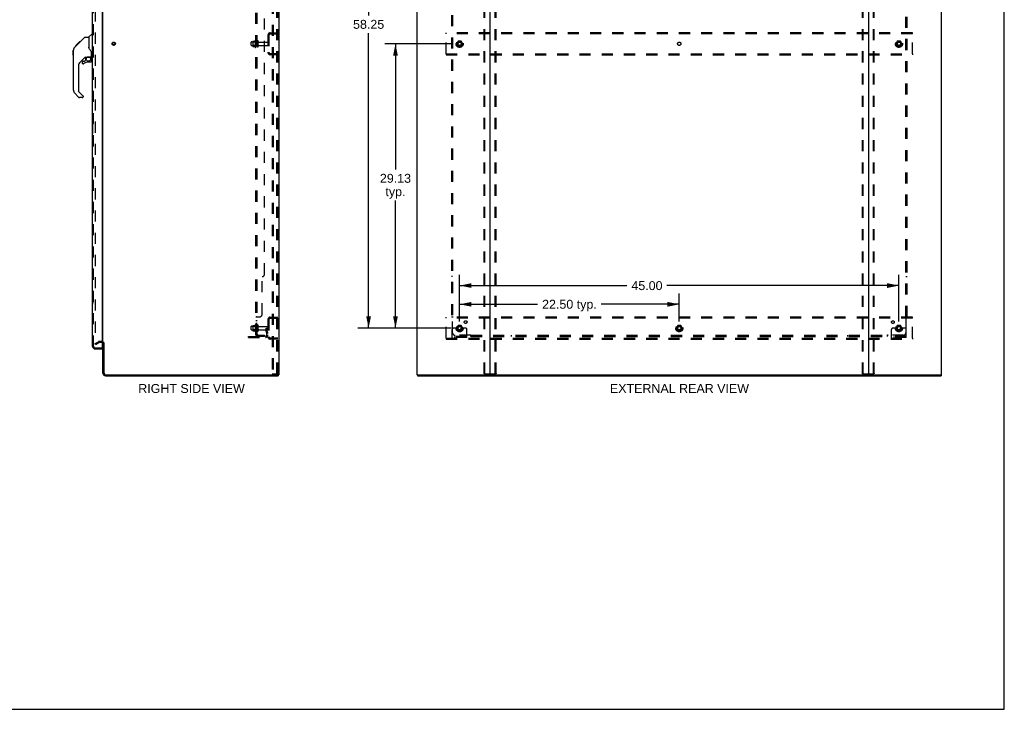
# Model space of a CAD drawing. Header units: inches. Extents: x 0 to 207, y 0 to 134.
# Tile 65 of 68: x 106 to 207, y 0 to 71. Entities that reach past the tile are written whole.
import ezdxf

# ---------------------------------------------------------------- set-up
doc = ezdxf.new("R2010")
doc.units = ezdxf.units.IN
doc.header["$LTSCALE"] = 11.383625
doc.header["$MEASUREMENT"] = 0
doc.linetypes.add('DOT', pattern=[0.2, 0.1, -0.1])
doc.linetypes.add('HIDDEN', pattern=[0.2, 0.1, -0.1])
doc.layers.get('0').update_dxf_attribs({"linetype": 'CONTINUOUS'})
for name, color, linetype in [('DEFAULT_2', 8, 'HIDDEN'), ('DIMENSIONS', 7, 'CONTINUOUS'), ('LEFTHAND_DOOR_ASSEMBLY', 7, 'CONTINUOUS'), ('RIGHTHAND_DOOR_ASSEMBLY', 7, 'CONTINUOUS'), ('SUBPANEL', 7, 'CONTINUOUS')]:
    doc.layers.add(name, color=color, linetype=linetype)
doc.styles.get("Standard").update_dxf_attribs({"font": 'arial.ttf'})
doc.dimstyles.new('DIMSTYLE_1', dxfattribs={"dimtxt": 0.913125, "dimasz": 1.2175, "dimexe": 0.09, "dimexo": 0.07, "dimgap": 0.0375, "dimtad": 0, "dimtih": 1, "dimtoh": 1, "dimzin": 4, "dimdsep": 46, "dimtxsty": 'Standard', "dimblk": '_FILLED', "dimblk1": '_FILLED', "dimblk2": '_FILLED', "dimcen": 0.09, "dimadec": 3, "dimazin": 1, "dimtfac": 1, "dimtdec": 3, "dimtofl": 0, "dimtmove": 0, "dimatfit": 3, "dimldrblk": '_FILLED', "dimfxl": 0, "dimtolj": 1, "dimtzin": 4, "dimarcsym": 0})

# ---------------------------------------------------------------- blocks, each defined once
blk = doc.blocks.new('_FILLED')
at = {"color": 0, "linetype": 'ByBlock'}
blk.add_solid([(0, 0), (-1, 0.2), (-1, -0.2)], dxfattribs=at)
blk = doc.blocks.new('*D2')
at = {"layer": 'DIMENSIONS', "color": 2, "linetype": 'Continuous'}
for p, q in [((113.7, 95.56), (117.27, 95.56)), ((130.32, 95.56), (126.75, 95.56))]:
    blk.add_line(p, q, dxfattribs=at)
at = {"layer": 'DIMENSIONS', "color": 2, "linetype": 'Continuous', "xscale": 1.2175, "yscale": 1.2175, "zscale": 1.2175, "rotation": 180}
blk.add_blockref('_FILLED', (113.7, 95.56), dxfattribs=at)
at = {"layer": 'DIMENSIONS', "color": 2, "linetype": 'Continuous', "xscale": 1.2175, "yscale": 1.2175, "zscale": 1.2175}
blk.add_blockref('_FILLED', (130.32, 95.56), dxfattribs=at)
at = {"layer": 'DIMENSIONS', "color": 2, "linetype": 'Continuous', "insert": (122.01, 96.01), "char_height": 0.9131, "width": 8.5678, "attachment_point": 2, "line_spacing_factor": 0.9}
blk.add_mtext('16.63 USABLE\\PDEPTH', dxfattribs=at)
blk = doc.blocks.new('*D3')
at = {"layer": 'DIMENSIONS', "color": 2, "linetype": 'Continuous'}
for p, q in [((151.18, 39.73), (151.18, 42.58)), ((173.68, 39.73), (173.68, 42.58)), ((151.18, 41.48), (159.17, 41.48)), ((173.68, 41.48), (165.69, 41.48))]:
    blk.add_line(p, q, dxfattribs=at)
at = {"layer": 'DIMENSIONS', "color": 2, "linetype": 'Continuous', "xscale": 1.2175, "yscale": 1.2175, "zscale": 1.2175, "rotation": 180}
blk.add_blockref('_FILLED', (151.18, 41.48), dxfattribs=at)
at = {"layer": 'DIMENSIONS', "color": 2, "linetype": 'Continuous', "xscale": 1.2175, "yscale": 1.2175, "zscale": 1.2175}
blk.add_blockref('_FILLED', (173.68, 41.48), dxfattribs=at)
at = {"layer": 'DIMENSIONS', "color": 2, "linetype": 'Continuous', "insert": (162.43, 41.94), "char_height": 0.913, "width": 5.5976, "attachment_point": 2, "line_spacing_factor": 0.9}
blk.add_mtext('22.50 typ.', dxfattribs=at)
blk = doc.blocks.new('*D4')
at = {"layer": 'DIMENSIONS', "color": 2, "linetype": 'Continuous'}
for p, q in [((150.33, 97.29), (140.76, 97.29)), ((141.86, 97.29), (141.86, 71.07)), ((141.86, 39.04), (141.86, 69.24)), ((150.33, 39.04), (140.76, 39.04))]:
    blk.add_line(p, q, dxfattribs=at)
at = {"layer": 'DIMENSIONS', "color": 2, "linetype": 'Continuous', "xscale": 1.2175, "yscale": 1.2175, "zscale": 1.2175}
for p, rotation in [((141.86, 97.29), 90), ((141.86, 39.04), 270)]:
    blk.add_blockref('_FILLED', p, dxfattribs=dict(at, rotation=rotation))
at = {"layer": 'DIMENSIONS', "color": 2, "linetype": 'Continuous', "insert": (141.86, 70.61), "char_height": 0.913, "width": 3.1908, "attachment_point": 2, "line_spacing_factor": 0.9}
blk.add_mtext('58.25', dxfattribs=at)
blk = doc.blocks.new('*D5')
at = {"layer": 'DIMENSIONS', "color": 2, "linetype": 'Continuous'}
for p, q in [((151.18, 39.73), (151.18, 44.49)), ((196.18, 39.73), (196.18, 44.49)), ((151.18, 43.4), (168.32, 43.4)), ((196.18, 43.4), (172.42, 43.4))]:
    blk.add_line(p, q, dxfattribs=at)
at = {"layer": 'DIMENSIONS', "color": 2, "linetype": 'Continuous', "xscale": 1.2175, "yscale": 1.2175, "zscale": 1.2175, "rotation": 180}
blk.add_blockref('_FILLED', (151.18, 43.4), dxfattribs=at)
at = {"layer": 'DIMENSIONS', "color": 2, "linetype": 'Continuous', "xscale": 1.2175, "yscale": 1.2175, "zscale": 1.2175}
blk.add_blockref('_FILLED', (196.18, 43.4), dxfattribs=at)
at = {"layer": 'DIMENSIONS', "color": 2, "linetype": 'Continuous', "insert": (170.37, 43.85), "char_height": 0.913, "width": 3.1908, "attachment_point": 2, "line_spacing_factor": 0.9}
blk.add_mtext('45.00', dxfattribs=at)
blk = doc.blocks.new('*D6')
at = {"layer": 'DIMENSIONS', "color": 2, "linetype": 'Continuous'}
for p, q in [((150.33, 68.16), (143.51, 68.16)), ((144.61, 68.16), (144.61, 55.29)), ((144.61, 39.04), (144.61, 52.1)), ((150.33, 39.04), (143.51, 39.04))]:
    blk.add_line(p, q, dxfattribs=at)
at = {"layer": 'DIMENSIONS', "color": 2, "linetype": 'Continuous', "xscale": 1.2175, "yscale": 1.2175, "zscale": 1.2175}
for p, rotation in [((144.61, 68.16), 90), ((144.61, 39.04), 270)]:
    blk.add_blockref('_FILLED', p, dxfattribs=dict(at, rotation=rotation))
at = {"layer": 'DIMENSIONS', "color": 2, "linetype": 'Continuous', "insert": (144.61, 54.84), "char_height": 0.913, "width": 3.1908, "attachment_point": 2, "line_spacing_factor": 0.9}
blk.add_mtext('29.13\\Ptyp.', dxfattribs=at)

msp = doc.modelspace()

# ---------------------------------------------------------------- linework, layer by layer
at = {"color": 7, "linetype": 'Continuous'}
for p, q in [((206.975, 0), (206.975, 133.925)), ((114.753, 37.56), (114.649, 37.56)), ((132.559, 34.268), (132.593, 34.268)), ((132.597, 34.268), (132.597, 34.164)), ((146.857, 34.268), (146.857, 34.164)), ((146.861, 34.268), (146.895, 34.268)), ((154.265, 34.268), (193.095, 34.268)), ((200.465, 34.268), (200.499, 34.268)), ((200.503, 34.268), (200.503, 34.164)), ((0, 0), (206.975, 0))]:
    msp.add_line(p, q, dxfattribs=at)
at = {"color": 3, "linetype": 'Continuous'}
for p, q in [((132.649, 102.06), (132.649, 34.268)), ((146.805, 102.06), (146.805, 34.268)), ((154.305, 34.308), (154.305, 102.02)), ((193.055, 102.02), (193.055, 34.308)), ((200.555, 34.268), (200.555, 102.06)), ((114.649, 37.612), (114.649, 98.716)), ((114.649, 34.411), (114.649, 37.56)), ((114.753, 37.572), (114.753, 34.411)), ((114.896, 34.268), (132.559, 34.268)), ((114.896, 34.164), (132.597, 34.164)), ((132.649, 34.268), (132.593, 34.268)), ((146.861, 34.268), (146.805, 34.268)), ((146.857, 34.164), (200.503, 34.164)), ((146.895, 34.268), (154.265, 34.268)), ((193.095, 34.268), (200.465, 34.268)), ((200.499, 34.268), (200.555, 34.268))]:
    msp.add_line(p, q, dxfattribs=at)
for centre, radius, start, end in [((114.507, 37.418), 0.142, 0, 63.53419), ((114.896, 34.411), 0.246, 180, 270), ((114.896, 34.411), 0.142, 180, 270), ((154.265, 34.308), 0.04, 270, 360), ((193.095, 34.308), 0.04, 180, 270)]:
    msp.add_arc(centre, radius, start, end, dxfattribs=at)
at = {"color": 7, "linetype": 'Continuous'}
for centre, radius, start, end in [((114.507, 37.418), 0.246, 35.31751, 52.11501), ((154.345, 34.308), 0.04, 180, 270), ((193.015, 34.308), 0.04, 270, 360)]:
    msp.add_arc(centre, radius, start, end, dxfattribs=at)
at = {"layer": 'DEFAULT_2', "color": 8, "linetype": 'HIDDEN'}
for p, q in [((131.97, 101.977), (131.97, 34.352)), ((132.074, 101.977), (132.074, 34.352)), ((132.472, 34.382), (132.472, 101.947)), ((132.545, 34.382), (132.545, 101.947)), ((153.701, 34.382), (153.701, 101.947)), ((153.774, 34.382), (153.774, 101.947)), ((154.835, 34.382), (154.835, 101.947)), ((154.909, 34.382), (154.909, 101.947)), ((192.451, 34.382), (192.451, 101.947)), ((192.524, 34.382), (192.524, 101.947)), ((193.585, 34.382), (193.585, 101.947)), ((193.659, 34.382), (193.659, 101.947)), ((113.837, 98.899), (113.837, 37.43)), ((131.545, 69.043), (131.545, 67.286)), ((131.649, 69.043), (131.649, 67.286)), ((131.792, 69.289), (132.545, 69.289)), ((131.792, 69.185), (132.545, 69.185)), ((131.873, 69.289), (131.873, 69.185)), ((149.805, 69.185), (149.805, 69.289)), ((197.555, 69.289), (149.805, 69.289)), ((149.805, 67.143), (149.805, 69.185)), ((197.555, 69.185), (149.805, 69.185)), ((197.555, 69.185), (197.555, 69.289)), ((197.555, 67.143), (197.555, 69.185)), ((129.82, 68.007), (129.82, 68.322)), ((129.85, 68.352), (130.445, 68.352)), ((129.85, 67.977), (130.445, 67.977)), ((129.984, 68.42), (129.984, 67.909)), ((130.004, 68.348), (129.984, 68.368)), ((130.004, 67.981), (129.984, 67.961)), ((129.995, 68.442), (130.222, 68.442)), ((129.995, 67.887), (130.222, 67.887)), ((130.3, 68.348), (130.004, 68.348)), ((130.004, 68.348), (130.004, 67.981)), ((130.3, 67.981), (130.004, 67.981)), ((130.25, 68.52), (130.25, 67.809)), ((130.3, 68.348), (130.32, 68.368)), ((130.3, 68.348), (130.3, 67.981)), ((130.3, 67.981), (130.32, 67.961)), ((130.32, 68.499), (130.32, 67.83)), ((130.445, 67.907), (130.445, 68.422)), ((130.555, 67.907), (130.555, 68.422)), ((130.618, 68.329), (131.515, 68.329)), ((130.618, 67.999), (131.515, 67.999)), ((151.017, 68.437), (150.862, 68.169)), ((150.862, 68.159), (151.017, 67.892)), ((151.334, 68.442), (151.025, 68.442)), ((151.334, 67.887), (151.025, 67.887)), ((151.497, 68.169), (151.343, 68.437)), ((151.343, 67.892), (151.497, 68.159)), ((196.017, 68.437), (195.862, 68.169)), ((195.862, 68.159), (196.017, 67.892)), ((196.334, 68.442), (196.025, 68.442)), ((196.334, 67.887), (196.025, 67.887)), ((196.497, 68.169), (196.343, 68.437)), ((196.343, 67.892), (196.497, 68.159)), ((132.545, 67.143), (131.792, 67.143)), ((132.545, 67.039), (131.792, 67.039)), ((131.873, 67.143), (131.873, 67.039)), ((149.805, 67.143), (149.805, 67.039)), ((149.805, 67.143), (197.555, 67.143)), ((149.805, 67.039), (197.555, 67.039)), ((197.555, 67.143), (197.555, 67.039)), ((130.25, 39.395), (130.25, 38.684)), ((130.32, 39.374), (130.32, 38.705)), ((131.545, 39.918), (131.545, 38.161)), ((131.649, 39.918), (131.649, 38.161)), ((131.792, 40.164), (132.545, 40.164)), ((131.792, 40.06), (132.545, 40.06)), ((131.873, 40.164), (131.873, 40.06)), ((197.555, 40.164), (149.805, 40.164)), ((149.805, 40.06), (149.805, 40.164)), ((197.555, 40.06), (149.805, 40.06)), ((149.805, 38.018), (149.805, 40.06)), ((197.555, 40.06), (197.555, 40.164)), ((197.555, 38.018), (197.555, 40.06)), ((129.82, 38.882), (129.82, 39.197)), ((129.85, 39.227), (130.445, 39.227)), ((129.85, 38.852), (130.445, 38.852)), ((129.984, 39.295), (129.984, 38.784)), ((130.004, 39.223), (129.984, 39.243)), ((130.004, 38.856), (129.984, 38.836)), ((129.995, 39.317), (130.222, 39.317)), ((129.995, 38.762), (130.222, 38.762)), ((130.3, 39.223), (130.004, 39.223)), ((130.004, 39.223), (130.004, 38.856)), ((130.3, 38.856), (130.004, 38.856)), ((130.3, 39.223), (130.32, 39.243)), ((130.3, 39.223), (130.3, 38.856)), ((130.3, 38.856), (130.32, 38.836)), ((130.445, 38.782), (130.445, 39.297)), ((130.555, 38.782), (130.555, 39.297)), ((130.618, 39.204), (131.515, 39.204)), ((130.618, 38.874), (131.515, 38.874)), ((131.351, 39.039), (131.441, 39.039)), ((131.351, 38.699), (131.351, 39.039)), ((131.455, 38.864), (131.351, 38.864)), ((131.373, 38.632), (131.422, 38.564)), ((131.441, 39.039), (131.545, 39.039)), ((131.441, 38.338), (131.441, 39.039)), ((131.455, 38.699), (131.455, 39.039)), ((131.457, 38.693), (131.506, 38.625)), ((131.545, 39.039), (131.506, 39.039)), ((150.43, 38.092), (150.43, 38.914)), ((150.644, 39.039), (150.555, 39.039)), ((150.765, 39.039), (150.644, 39.039)), ((151.005, 39.039), (150.765, 39.039)), ((151.017, 39.312), (150.862, 39.044)), ((150.862, 39.034), (151.017, 38.767)), ((151.334, 39.317), (151.025, 39.317)), ((151.334, 38.762), (151.025, 38.762)), ((151.497, 39.044), (151.343, 39.312)), ((151.343, 38.767), (151.497, 39.034)), ((151.355, 39.039), (151.594, 39.039)), ((151.716, 39.039), (151.594, 39.039)), ((151.805, 39.039), (151.716, 39.039)), ((151.93, 38.092), (151.93, 38.914)), ((173.517, 39.312), (173.362, 39.044)), ((173.362, 39.034), (173.517, 38.767)), ((173.834, 39.317), (173.525, 39.317)), ((173.834, 38.762), (173.525, 38.762)), ((173.997, 39.044), (173.843, 39.312)), ((173.843, 38.767), (173.997, 39.034)), ((195.43, 38.092), (195.43, 38.914)), ((195.644, 39.039), (195.555, 39.039)), ((195.765, 39.039), (195.644, 39.039)), ((196.005, 39.039), (195.765, 39.039)), ((196.017, 39.312), (195.862, 39.044)), ((195.862, 39.034), (196.017, 38.767)), ((196.334, 39.317), (196.025, 39.317)), ((196.334, 38.762), (196.025, 38.762)), ((196.497, 39.044), (196.343, 39.312)), ((196.343, 38.767), (196.497, 39.034)), ((196.355, 39.039), (196.594, 39.039)), ((196.716, 39.039), (196.594, 39.039)), ((196.805, 39.039), (196.716, 39.039)), ((196.93, 38.092), (196.93, 38.914)), ((113.837, 37.45), (114.176, 37.646)), ((113.889, 37.36), (113.837, 37.45)), ((113.889, 37.36), (114.228, 37.556)), ((114.507, 37.664), (114.245, 37.664)), ((114.507, 37.56), (114.245, 37.56)), ((129.545, 38.196), (131.299, 38.196)), ((129.545, 38.092), (129.545, 38.196)), ((129.545, 38.092), (131.299, 38.092)), ((129.792, 38.092), (129.792, 38.196)), ((130.048, 38.092), (130.048, 38.196)), ((132.545, 38.018), (131.792, 38.018)), ((132.545, 37.914), (131.792, 37.914)), ((131.873, 38.018), (131.873, 37.914)), ((149.805, 38.018), (197.555, 38.018)), ((149.805, 38.018), (149.805, 37.914)), ((149.805, 37.914), (197.555, 37.914)), ((151.93, 38.196), (150.43, 38.196)), ((151.93, 38.092), (150.43, 38.092)), ((150.677, 38.092), (150.677, 38.196)), ((150.933, 38.092), (150.933, 38.196)), ((151.427, 38.092), (151.427, 38.196)), ((151.683, 38.092), (151.683, 38.196)), ((196.93, 38.196), (195.43, 38.196)), ((196.93, 38.092), (195.43, 38.092)), ((195.677, 38.092), (195.677, 38.196)), ((195.933, 38.092), (195.933, 38.196)), ((196.427, 38.092), (196.427, 38.196)), ((196.683, 38.092), (196.683, 38.196)), ((197.555, 38.018), (197.555, 37.914)), ((131.97, 34.352), (132.45, 34.352)), ((132.524, 34.352), (132.45, 34.352)), ((153.722, 34.352), (154.887, 34.352)), ((192.472, 34.352), (193.637, 34.352))]:
    msp.add_line(p, q, dxfattribs=at)
for points in [[(113.837, 37.43), (113.837, 37.428), (113.837, 37.426), (113.838, 37.423), (113.838, 37.421), (113.839, 37.419)], [(113.854, 37.41), (113.852, 37.41), (113.85, 37.411), (113.848, 37.411), (113.847, 37.412), (113.845, 37.413), (113.843, 37.414), (113.842, 37.416), (113.84, 37.417), (113.839, 37.419)], [(113.862, 37.412), (113.86, 37.411), (113.858, 37.411), (113.856, 37.41), (113.854, 37.41), (113.854, 37.41)], [(132.472, 34.382), (132.471, 34.374), (132.469, 34.367), (132.465, 34.361), (132.461, 34.356), (132.456, 34.353), (132.45, 34.352)], [(132.545, 34.382), (132.544, 34.374), (132.542, 34.367), (132.539, 34.361), (132.535, 34.356), (132.53, 34.353), (132.524, 34.352)], [(153.722, 34.352), (153.716, 34.353), (153.711, 34.356), (153.707, 34.361), (153.704, 34.367), (153.702, 34.374), (153.701, 34.382)], [(153.774, 34.382), (153.775, 34.374), (153.777, 34.367), (153.781, 34.361), (153.785, 34.356), (153.79, 34.353), (153.796, 34.352)], [(154.814, 34.352), (154.82, 34.353), (154.824, 34.356), (154.829, 34.361), (154.832, 34.367), (154.834, 34.374), (154.835, 34.382)], [(154.909, 34.382), (154.908, 34.374), (154.906, 34.367), (154.902, 34.361), (154.898, 34.356), (154.893, 34.353), (154.887, 34.352)], [(192.472, 34.352), (192.466, 34.353), (192.461, 34.356), (192.457, 34.361), (192.454, 34.367), (192.452, 34.374), (192.451, 34.382)], [(192.524, 34.382), (192.525, 34.374), (192.527, 34.367), (192.531, 34.361), (192.535, 34.356), (192.54, 34.353), (192.546, 34.352)], [(193.564, 34.352), (193.57, 34.353), (193.574, 34.356), (193.579, 34.361), (193.582, 34.367), (193.584, 34.374), (193.585, 34.382)], [(193.659, 34.382), (193.658, 34.374), (193.656, 34.367), (193.652, 34.361), (193.648, 34.356), (193.643, 34.353), (193.637, 34.352)]]:
    msp.add_lwpolyline(points, dxfattribs=at)
for centre, radius in [((115.753, 68.164), 0.164), ((115.753, 68.164), 0.124), ((151.18, 68.164), 0.372), ((151.18, 68.164), 0.356), ((151.18, 68.164), 0.312), ((151.18, 68.164), 0.204), ((151.18, 68.164), 0.188), ((151.18, 68.164), 0.183), ((151.18, 68.164), 0.165), ((196.18, 68.164), 0.372), ((196.18, 68.164), 0.356), ((196.18, 68.164), 0.312), ((196.18, 68.164), 0.204), ((196.18, 68.164), 0.188), ((196.18, 68.164), 0.183), ((196.18, 68.164), 0.165), ((151.18, 39.039), 0.372), ((151.18, 39.039), 0.356), ((151.18, 39.039), 0.312), ((173.68, 39.039), 0.372), ((173.68, 39.039), 0.356), ((173.68, 39.039), 0.312), ((196.18, 39.039), 0.372), ((196.18, 39.039), 0.356), ((196.18, 39.039), 0.312), ((151.18, 39.039), 0.204), ((151.18, 39.039), 0.188), ((151.18, 39.039), 0.183), ((151.18, 39.039), 0.165), ((173.68, 39.039), 0.204), ((173.68, 39.039), 0.188), ((173.68, 39.039), 0.183), ((173.68, 39.039), 0.165), ((196.18, 39.039), 0.204), ((196.18, 39.039), 0.188), ((196.18, 39.039), 0.183), ((196.18, 39.039), 0.165)]:
    msp.add_circle(centre, radius, dxfattribs=at)
at = {"layer": 'DEFAULT_2', "color": 8, "linetype": 'DOT'}
for centre in [(151.18, 68.164), (173.68, 68.164), (196.18, 68.164), (151.18, 39.039), (173.68, 39.039), (196.18, 39.039)]:
    msp.add_circle(centre, 0.17, dxfattribs=at)
at = {"layer": 'DEFAULT_2', "color": 8, "linetype": 'HIDDEN'}
for centre, radius, start, end in [((131.792, 69.043), 0.246, 90, 180), ((131.792, 69.043), 0.142, 90, 180), ((129.85, 68.322), 0.03, 90, 180.00001), ((129.85, 68.007), 0.03, 179.99999, 270), ((130.125, 68.42), 0.141, 174.79195, 180), ((130.125, 67.909), 0.141, 180, 185.20805), ((129.995, 68.432), 0.01, 90, 174.80617), ((129.995, 67.897), 0.01, 185.19383, 270), ((130.204, 68.452), 0.01, 270, 336.03207), ((130.204, 67.877), 0.01, 23.96793, 90), ((130.85, 68.164), 0.698, 149.33687, 156.03207), ((130.85, 68.164), 0.698, 203.96793, 210.66313), ((130.282, 68.499), 0.0384, 0, 145.55034), ((130.282, 67.83), 0.0384, 214.44966, 360), ((130.5, 68.422), 0.055, 360, 180), ((130.5, 67.907), 0.055, 180, 0), ((130.618, 68.392), 0.0625, 180, 270), ((130.618, 67.937), 0.0625, 90, 180), ((131.515, 68.299), 0.03, 360, 90), ((131.515, 68.029), 0.03, 270, 0), ((150.871, 68.164), 0.01, 150.01268, 209.98829), ((151.025, 68.432), 0.01, 90.01235, 149.98915), ((151.025, 67.897), 0.01, 210.01204, 269.98872), ((151.334, 68.432), 0.01, 30.01204, 89.98872), ((151.334, 67.897), 0.01, 270.01235, 329.98915), ((151.489, 68.164), 0.01, 330.01268, 29.98829), ((195.871, 68.164), 0.01, 150.01268, 209.98829), ((196.025, 68.432), 0.01, 90.01235, 149.98915), ((196.025, 67.897), 0.01, 210.01204, 269.98872), ((196.334, 68.432), 0.01, 30.01204, 89.98872), ((196.334, 67.897), 0.01, 270.01235, 329.98915), ((196.489, 68.164), 0.01, 330.01268, 29.98829), ((131.792, 67.286), 0.246, 180, 270), ((131.792, 67.286), 0.142, 180, 270), ((130.85, 39.039), 0.698, 149.33687, 156.03207), ((130.282, 39.374), 0.0384, 0, 145.55034), ((130.5, 39.297), 0.055, 360, 180), ((131.792, 39.918), 0.246, 90, 180), ((131.792, 39.918), 0.142, 90, 180), ((129.85, 39.197), 0.03, 90, 180.00001), ((129.85, 38.882), 0.03, 179.99999, 270), ((130.125, 39.295), 0.141, 174.79195, 180), ((130.125, 38.784), 0.141, 180, 185.20805), ((129.995, 39.307), 0.01, 90, 174.80617), ((129.995, 38.772), 0.01, 185.19383, 270), ((130.204, 39.327), 0.01, 270, 336.03207), ((130.204, 38.752), 0.01, 23.96793, 90), ((130.85, 39.039), 0.698, 203.96793, 210.66313), ((130.282, 38.705), 0.0384, 214.44966, 360), ((130.5, 38.782), 0.055, 180, 0), ((130.618, 39.267), 0.0625, 180, 270), ((130.618, 38.812), 0.0625, 90, 180), ((131.299, 38.338), 0.246, 270, 360), ((131.299, 38.338), 0.142, 270, 360), ((131.465, 38.699), 0.114, 180, 215.75389), ((131.337, 38.504), 0.104, 0, 35.75389), ((131.465, 38.699), 0.01, 180, 215.75389), ((131.337, 38.504), 0.208, 0, 35.75389), ((131.515, 39.174), 0.03, 360, 90), ((131.515, 38.904), 0.03, 270, 0), ((150.555, 38.914), 0.125, 90, 180), ((150.871, 39.039), 0.01, 150.01268, 209.98829), ((151.18, 39.039), 0.175, 180, 360), ((151.025, 39.307), 0.01, 90.01235, 149.98915), ((151.025, 38.772), 0.01, 210.01204, 269.98872), ((151.334, 39.307), 0.01, 30.01204, 89.98872), ((151.334, 38.772), 0.01, 270.01235, 329.98915), ((151.489, 39.039), 0.01, 330.01268, 29.98829), ((151.805, 38.914), 0.125, 0, 90), ((173.371, 39.039), 0.01, 150.01268, 209.98829), ((173.525, 39.307), 0.01, 90.01235, 149.98915), ((173.525, 38.772), 0.01, 210.01204, 269.98872), ((173.834, 39.307), 0.01, 30.01204, 89.98872), ((173.834, 38.772), 0.01, 270.01235, 329.98915), ((173.989, 39.039), 0.01, 330.01268, 29.98829), ((195.555, 38.914), 0.125, 90, 180), ((195.871, 39.039), 0.01, 150.01268, 209.98829), ((196.18, 39.039), 0.175, 180, 360), ((196.025, 39.307), 0.01, 90.01235, 149.98915), ((196.025, 38.772), 0.01, 210.01204, 269.98872), ((196.334, 39.307), 0.01, 30.01204, 89.98872), ((196.334, 38.772), 0.01, 270.01235, 329.98915), ((196.489, 39.039), 0.01, 330.01268, 29.98829), ((196.805, 38.914), 0.125, 0, 90), ((114.245, 37.527), 0.137, 90, 120), ((114.245, 37.527), 0.033, 90, 120), ((114.507, 37.418), 0.246, 52.11501, 90), ((114.507, 37.418), 0.142, 63.53419, 90), ((114.507, 37.418), 0.246, 0, 35.31751), ((131.792, 38.161), 0.246, 180, 270), ((131.792, 38.161), 0.142, 180, 270)]:
    msp.add_arc(centre, radius, start, end, dxfattribs=at)
at = {"layer": 'LEFTHAND_DOOR_ASSEMBLY', "color": 8, "linetype": 'HIDDEN'}
for p, q in [((113.695, 37.161), (113.695, 99.168)), ((113.838, 37.018), (114.55, 37.018))]:
    msp.add_line(p, q, dxfattribs=at)
at = {"layer": 'LEFTHAND_DOOR_ASSEMBLY', "color": 7, "linetype": 'Continuous'}
for p, q in [((111.639, 67.621), (111.629, 67.581)), ((111.653, 67.66), (111.639, 67.621)), ((111.717, 67.765), (111.692, 67.733)), ((111.603, 67.458), (111.623, 67.478)), ((111.603, 66.982), (111.603, 67.458)), ((111.603, 66.982), (111.623, 66.962))]:
    msp.add_line(p, q, dxfattribs=at)
for points in [[(111.629, 67.581), (111.624, 67.54), (111.624, 67.539)], [(111.692, 67.733), (111.671, 67.697), (111.653, 67.66)]]:
    msp.add_lwpolyline(points, dxfattribs=at)
for centre, radius, start, end in [((112.056, 67.493), 0.433, 137.27268, 137.76144), ((113.276, 66.609), 0.197, 4.49984, 45), ((112.607, 66.293), 0.0787, 90, 180), ((112.607, 66.173), 0.0787, 180, 309.5212), ((113.394, 66.371), 0.0787, 270, 360), ((112.016, 63.406), 0.394, 180, 225), ((112.246, 62.731), 0.0787, 225, 270), ((112.528, 62.731), 0.0787, 270, 347.64639)]:
    msp.add_arc(centre, radius, start, end, dxfattribs=at)
at = {"layer": 'LEFTHAND_DOOR_ASSEMBLY', "color": 8, "linetype": 'HIDDEN'}
msp.add_arc((113.838, 37.161), 0.142, 180, 270, dxfattribs=at)
at = {"layer": 'RIGHTHAND_DOOR_ASSEMBLY', "color": 3, "linetype": 'Continuous'}
for p, q in [((113.591, 37.161), (113.591, 99.168)), ((114.57, 99.29), (114.57, 37.038)), ((113.838, 36.914), (114.57, 36.914))]:
    msp.add_line(p, q, dxfattribs=at)
at = {"layer": 'RIGHTHAND_DOOR_ASSEMBLY', "color": 8, "linetype": 'HIDDEN'}
for p, q in [((113.695, 37.161), (113.695, 99.168)), ((113.838, 37.018), (114.55, 37.018))]:
    msp.add_line(p, q, dxfattribs=at)
at = {"layer": 'RIGHTHAND_DOOR_ASSEMBLY', "color": 7, "linetype": 'Continuous'}
for p, q in [((112.156, 68.206), (112.781, 68.83)), ((112.836, 68.853), (113.197, 68.853)), ((113.197, 68.853), (113.197, 67.749)), ((113.203, 68.859), (113.501, 69.157)), ((113.591, 69.168), (113.529, 69.168)), ((111.738, 67.787), (112.016, 68.065)), ((111.844, 67.96), (111.847, 67.963)), ((111.844, 67.96), (111.911, 67.96)), ((111.847, 67.963), (111.914, 67.963)), ((111.848, 67.964), (112.257, 68.374)), ((111.848, 67.964), (111.915, 67.964)), ((111.996, 68.046), (111.929, 68.046)), ((112.015, 68.132), (112.082, 68.132)), ((112.016, 68.065), (112.149, 68.199)), ((112.043, 68.092), (112.016, 68.065)), ((112.164, 68.214), (112.098, 68.214)), ((112.156, 68.206), (112.12, 68.17)), ((112.174, 68.291), (112.241, 68.291)), ((112.257, 68.374), (112.259, 68.376)), ((112.324, 68.374), (112.257, 68.374)), ((112.258, 68.374), (112.325, 68.374)), ((112.259, 68.376), (112.326, 68.376)), ((113.217, 67.758), (113.197, 67.811)), ((113.245, 67.692), (113.217, 67.758)), ((111.623, 63.406), (111.623, 67.509)), ((112.809, 66.792), (112.307, 66.29)), ((112.843, 66.782), (112.843, 66.455)), ((112.885, 66.787), (112.973, 66.787)), ((113.158, 66.828), (113.453, 66.828)), ((113.336, 66.828), (113.415, 66.748)), ((113.408, 66.741), (113.401, 66.734)), ((113.453, 66.609), (113.473, 66.609)), ((113.473, 66.826), (113.473, 67.233)), ((113.473, 66.371), (113.473, 66.609)), ((113.512, 66.787), (113.591, 66.787)), ((112.134, 65.873), (112.134, 63.321)), ((112.528, 66.293), (112.528, 66.173)), ((112.607, 66.371), (112.759, 66.371)), ((112.768, 66.375), (112.84, 66.447)), ((113.394, 66.293), (113.158, 66.293)), ((112.19, 62.676), (111.738, 63.128)), ((112.157, 63.265), (112.593, 62.83)), ((112.528, 62.653), (112.246, 62.653)), ((112.607, 62.796), (112.607, 62.731)), ((113.531, 59.899), (113.531, 58.929)), ((113.591, 59.914), (113.546, 59.914)), ((113.578, 59.814), (113.578, 59.014)), ((113.546, 58.914), (113.591, 58.914)), ((113.531, 42.399), (113.531, 41.429)), ((113.591, 42.414), (113.546, 42.414)), ((113.546, 41.414), (113.591, 41.414)), ((113.578, 42.314), (113.578, 41.514)), ((114.55, 37.018), (114.57, 37.018)), ((114.57, 37.018), (114.57, 36.914))]:
    msp.add_line(p, q, dxfattribs=at)
for points in [[(112.781, 68.83), (112.788, 68.837), (112.797, 68.843), (112.806, 68.847), (112.816, 68.851), (112.826, 68.853), (112.836, 68.853)], [(111.738, 67.787), (111.718, 67.765), (111.692, 67.733), (111.671, 67.697), (111.653, 67.66), (111.639, 67.621), (111.629, 67.581), (111.624, 67.54), (111.623, 67.509)], [(112.12, 68.17), (112.099, 68.148), (112.077, 68.127), (112.043, 68.092)], [(113.42, 67.403), (113.369, 67.477), (113.32, 67.554), (113.279, 67.625), (113.245, 67.692)], [(112.973, 66.787), (112.974, 66.787), (112.982, 66.787), (112.991, 66.789), (113.001, 66.793), (113.012, 66.797), (113.026, 66.801), (113.041, 66.807), (113.057, 66.812), (113.074, 66.817), (113.093, 66.821), (113.112, 66.824), (113.131, 66.827), (113.15, 66.828), (113.158, 66.828)], [(113.453, 66.609), (113.452, 66.623), (113.451, 66.637), (113.448, 66.65), (113.444, 66.664), (113.439, 66.677), (113.434, 66.689), (113.427, 66.701), (113.419, 66.713), (113.411, 66.724), (113.401, 66.734)], [(113.415, 66.748), (113.415, 66.748), (113.415, 66.747), (113.414, 66.747), (113.413, 66.746), (113.411, 66.744), (113.408, 66.741)], [(113.473, 67.233), (113.472, 67.256), (113.467, 67.29), (113.459, 67.325), (113.446, 67.357), (113.431, 67.386), (113.42, 67.403)], [(113.576, 59.851), (113.577, 59.845), (113.577, 59.839), (113.577, 59.833), (113.578, 59.827), (113.578, 59.821), (113.578, 59.814)], [(113.578, 59.014), (113.578, 59.008), (113.578, 59.002), (113.577, 58.996), (113.577, 58.99), (113.577, 58.984), (113.576, 58.978)], [(113.576, 42.351), (113.577, 42.345), (113.577, 42.339), (113.577, 42.333), (113.578, 42.327), (113.578, 42.321), (113.578, 42.314)], [(113.578, 41.514), (113.578, 41.508), (113.578, 41.502), (113.577, 41.496), (113.577, 41.49), (113.577, 41.484), (113.576, 41.478)]]:
    msp.add_lwpolyline(points, dxfattribs=at)
msp.add_circle((113.158, 66.588), 0.217, dxfattribs=at)
for centre, radius, start, end in [((113.217, 68.845), 0.0197, 135, 180), ((113.529, 69.129), 0.0394, 90, 135), ((112.056, 67.493), 0.433, 137.27268, 137.76144), ((112.885, 66.59), 0.197, 90, 135), ((113.276, 66.609), 0.197, 0, 45), ((113.453, 66.848), 0.0197, 270, 360), ((113.512, 66.826), 0.0394, 180, 270), ((112.725, 65.873), 0.591, 135, 180), ((112.607, 66.293), 0.0787, 90, 180), ((112.607, 66.173), 0.0787, 180, 309.5212), ((113.158, 65.505), 0.787, 90, 129.5212), ((112.759, 66.383), 0.0118, 270, 315), ((112.831, 66.455), 0.0118, 315, 360), ((113.394, 66.371), 0.0787, 270, 360), ((112.016, 63.406), 0.394, 180, 225), ((112.213, 63.321), 0.0787, 180, 225), ((112.246, 62.731), 0.0787, 225, 270), ((112.528, 62.731), 0.0787, 270, 360), ((112.56, 62.796), 0.0472, 0, 45), ((113.546, 59.899), 0.015, 90, 180), ((113.576, 59.899), 0.015, 0, 90), ((113.546, 58.929), 0.015, 180, 270), ((113.576, 58.929), 0.015, 270, 360), ((113.546, 42.399), 0.015, 90, 180), ((113.576, 42.399), 0.015, 0, 90), ((113.546, 41.429), 0.015, 180, 270), ((113.576, 41.429), 0.015, 270, 360), ((113.755, 37.304), 0.26, 270, 272.60473)]:
    msp.add_arc(centre, radius, start, end, dxfattribs=at)
at = {"layer": 'RIGHTHAND_DOOR_ASSEMBLY', "color": 3, "linetype": 'Continuous'}
for centre, radius, start, end in [((113.838, 37.161), 0.246, 180, 270), ((114.55, 37.038), 0.02, 270, 360)]:
    msp.add_arc(centre, radius, start, end, dxfattribs=at)
at = {"layer": 'RIGHTHAND_DOOR_ASSEMBLY', "color": 8, "linetype": 'HIDDEN'}
msp.add_arc((113.838, 37.161), 0.142, 180, 270, dxfattribs=at)
at = {"layer": 'SUBPANEL', "color": 8, "linetype": 'HIDDEN'}
for p, q in [((130.32, 38.321), (130.32, 98.008)), ((130.445, 38.321), (130.445, 98.008)), ((150.336, 96.133), (150.336, 40.196)), ((150.461, 96.133), (150.461, 40.196)), ((196.898, 40.196), (196.898, 96.133)), ((197.023, 40.196), (197.023, 96.133)), ((131.195, 44.571), (131.195, 91.758)), ((130.445, 68.414), (130.32, 68.414)), ((130.445, 67.914), (130.32, 67.914)), ((130.945, 40.446), (130.945, 44.321)), ((150.461, 44.321), (150.336, 44.321)), ((196.898, 44.321), (197.023, 44.321)), ((130.445, 40.16), (130.32, 40.16)), ((130.445, 39.799), (130.32, 39.799)), ((130.445, 39.518), (130.32, 39.518)), ((130.333, 40.176), (130.33, 40.174)), ((130.374, 40.196), (130.695, 40.196)), ((130.445, 40.162), (130.445, 40.16)), ((150.336, 40.196), (150.502, 40.196)), ((150.442, 40.179), (150.449, 40.172)), ((150.461, 38.571), (150.461, 40.16)), ((196.858, 40.196), (197.023, 40.196)), ((196.898, 40.16), (196.898, 38.571)), ((130.445, 39.289), (130.32, 39.289)), ((130.445, 38.789), (130.32, 38.789)), ((130.374, 38.282), (130.471, 38.362)), ((152.336, 38.196), (152.336, 38.362)), ((195.023, 38.196), (195.023, 38.362)), ((130.445, 38.321), (130.32, 38.321)), ((130.557, 38.321), (131.195, 38.321)), ((131.195, 38.196), (130.557, 38.196)), ((130.945, 38.321), (130.945, 38.196)), ((131.195, 38.321), (131.195, 38.196)), ((152.301, 38.321), (150.711, 38.321)), ((152.336, 38.321), (195.023, 38.321)), ((152.336, 38.196), (195.023, 38.196)), ((156.461, 38.321), (156.461, 38.196)), ((190.898, 38.321), (190.898, 38.196)), ((195.041, 38.302), (195.047, 38.308)), ((196.648, 38.321), (195.059, 38.321))]:
    msp.add_line(p, q, dxfattribs=at)
for points in [[(130.339, 40.179), (130.336, 40.177), (130.333, 40.176), (130.33, 40.174), (130.328, 40.172), (130.325, 40.17), (130.324, 40.168), (130.322, 40.167), (130.321, 40.165), (130.321, 40.163), (130.32, 40.162), (130.32, 40.16)], [(130.321, 40.163), (130.32, 40.162), (130.32, 40.16)], [(130.328, 40.172), (130.325, 40.17), (130.324, 40.168), (130.322, 40.167)], [(130.346, 40.182), (130.343, 40.18), (130.339, 40.179)], [(130.374, 40.196), (130.372, 40.194), (130.37, 40.193), (130.367, 40.191), (130.364, 40.189), (130.361, 40.188), (130.357, 40.186), (130.353, 40.185), (130.346, 40.182)], [(130.374, 40.196), (130.372, 40.194), (130.37, 40.193), (130.367, 40.191), (130.364, 40.189)], [(130.46, 40.176), (130.456, 40.173), (130.454, 40.172), (130.452, 40.171), (130.45, 40.169), (130.449, 40.168), (130.447, 40.166), (130.446, 40.165), (130.446, 40.163), (130.445, 40.162), (130.445, 40.16)], [(130.452, 40.171), (130.45, 40.169), (130.449, 40.168), (130.447, 40.166), (130.446, 40.165)], [(130.471, 40.196), (130.471, 40.194), (130.471, 40.192), (130.471, 40.191), (130.471, 40.189), (130.47, 40.187), (130.47, 40.186), (130.469, 40.184), (130.468, 40.183), (130.466, 40.181), (130.465, 40.18), (130.463, 40.179), (130.461, 40.177), (130.46, 40.176)], [(130.469, 40.184), (130.468, 40.183), (130.466, 40.181), (130.465, 40.18), (130.463, 40.179)], [(130.471, 40.196), (130.471, 40.194), (130.471, 40.192), (130.471, 40.191), (130.471, 40.189), (130.47, 40.187), (130.47, 40.186)], [(150.422, 40.196), (150.425, 40.194), (150.427, 40.193), (150.429, 40.191), (150.431, 40.189), (150.433, 40.188), (150.434, 40.186), (150.436, 40.185), (150.438, 40.183), (150.439, 40.182), (150.441, 40.18), (150.442, 40.179)], [(150.449, 40.172), (150.451, 40.17), (150.452, 40.168), (150.454, 40.167), (150.456, 40.165), (150.458, 40.163), (150.46, 40.162), (150.461, 40.16)], [(150.48, 40.173), (150.476, 40.171), (150.473, 40.169), (150.471, 40.168), (150.469, 40.166), (150.467, 40.165), (150.465, 40.163), (150.463, 40.162), (150.461, 40.16)], [(150.502, 40.196), (150.501, 40.194), (150.5, 40.192), (150.5, 40.191), (150.499, 40.189), (150.498, 40.187), (150.496, 40.186), (150.495, 40.184), (150.494, 40.183), (150.492, 40.181), (150.49, 40.18), (150.488, 40.179), (150.487, 40.177), (150.485, 40.176), (150.482, 40.175), (150.48, 40.173)], [(196.858, 40.196), (196.858, 40.194), (196.859, 40.192), (196.86, 40.191), (196.861, 40.189), (196.862, 40.187), (196.863, 40.186), (196.864, 40.184), (196.866, 40.183), (196.868, 40.181), (196.869, 40.18), (196.871, 40.179), (196.873, 40.177), (196.875, 40.176), (196.877, 40.175), (196.879, 40.173), (196.884, 40.171)], [(196.884, 40.171), (196.886, 40.169), (196.889, 40.168), (196.891, 40.166), (196.893, 40.165), (196.895, 40.163), (196.897, 40.162), (196.898, 40.16)], [(196.917, 40.179), (196.911, 40.172), (196.909, 40.17), (196.907, 40.168), (196.905, 40.167), (196.903, 40.165), (196.902, 40.163), (196.9, 40.162), (196.898, 40.16)], [(196.937, 40.196), (196.935, 40.194), (196.933, 40.193), (196.931, 40.191), (196.929, 40.189), (196.927, 40.188), (196.925, 40.186), (196.923, 40.185), (196.922, 40.183), (196.92, 40.182), (196.919, 40.18), (196.917, 40.179)], [(130.449, 38.344), (130.449, 38.344), (130.449, 38.344), (130.449, 38.344), (130.449, 38.343), (130.448, 38.343), (130.448, 38.343), (130.447, 38.343), (130.447, 38.342), (130.446, 38.342), (130.446, 38.342), (130.445, 38.341), (130.445, 38.341), (130.444, 38.341), (130.443, 38.34), (130.443, 38.34), (130.442, 38.34), (130.442, 38.339), (130.441, 38.339), (130.44, 38.339), (130.439, 38.338), (130.439, 38.338), (130.438, 38.338), (130.437, 38.337), (130.437, 38.337), (130.436, 38.337), (130.435, 38.336), (130.434, 38.336), (130.434, 38.335), (130.433, 38.335), (130.432, 38.335), (130.431, 38.334), (130.43, 38.334), (130.429, 38.334), (130.429, 38.333), (130.428, 38.333), (130.427, 38.333), (130.426, 38.332), (130.425, 38.332), (130.424, 38.331), (130.423, 38.331), (130.422, 38.331), (130.421, 38.33), (130.42, 38.33), (130.419, 38.33), (130.418, 38.329), (130.417, 38.329), (130.416, 38.328), (130.415, 38.328), (130.414, 38.328), (130.413, 38.327), (130.412, 38.327), (130.411, 38.327), (130.41, 38.326), (130.409, 38.326), (130.407, 38.326), (130.406, 38.325), (130.405, 38.325), (130.404, 38.325), (130.403, 38.324), (130.402, 38.324), (130.401, 38.324), (130.4, 38.324), (130.399, 38.323), (130.398, 38.323), (130.397, 38.323), (130.396, 38.323), (130.395, 38.322), (130.394, 38.322), (130.393, 38.322), (130.392, 38.322), (130.391, 38.322), (130.391, 38.321), (130.39, 38.321), (130.389, 38.321), (130.388, 38.321), (130.387, 38.321), (130.387, 38.321), (130.386, 38.321), (130.386, 38.321), (130.386, 38.321), (130.385, 38.321)], [(130.463, 38.348), (130.46, 38.344), (130.458, 38.342), (130.456, 38.34), (130.454, 38.338), (130.452, 38.335), (130.45, 38.333), (130.449, 38.331), (130.447, 38.328), (130.446, 38.326), (130.446, 38.324), (130.445, 38.322), (130.445, 38.321)], [(130.445, 38.341), (130.446, 38.341), (130.446, 38.341), (130.447, 38.342), (130.447, 38.342), (130.447, 38.343), (130.448, 38.343), (130.448, 38.343), (130.449, 38.343), (130.449, 38.344), (130.449, 38.344), (130.449, 38.344)], [(130.471, 38.362), (130.471, 38.361), (130.471, 38.36), (130.471, 38.359), (130.471, 38.358), (130.47, 38.357), (130.47, 38.356), (130.469, 38.355), (130.468, 38.353), (130.466, 38.352), (130.465, 38.35), (130.463, 38.348)], [(152.311, 38.335), (152.309, 38.333), (152.308, 38.331), (152.306, 38.328), (152.305, 38.326), (152.303, 38.324), (152.302, 38.322), (152.301, 38.321)], [(152.336, 38.362), (152.334, 38.361), (152.332, 38.36), (152.331, 38.359), (152.329, 38.358), (152.328, 38.357), (152.326, 38.356), (152.325, 38.355), (152.323, 38.353), (152.322, 38.352), (152.32, 38.35), (152.319, 38.348), (152.318, 38.346), (152.316, 38.344), (152.315, 38.342), (152.314, 38.34), (152.311, 38.335)], [(195.023, 38.362), (195.025, 38.361), (195.027, 38.36), (195.029, 38.359), (195.03, 38.358), (195.032, 38.357), (195.033, 38.356), (195.035, 38.355), (195.036, 38.353), (195.038, 38.352), (195.039, 38.35), (195.041, 38.348), (195.042, 38.346), (195.043, 38.344), (195.045, 38.342), (195.046, 38.34)], [(195.046, 38.34), (195.049, 38.335), (195.05, 38.333), (195.052, 38.331), (195.053, 38.328), (195.055, 38.326), (195.056, 38.324), (195.057, 38.322), (195.059, 38.321)], [(130.35, 38.297), (130.343, 38.301), (130.339, 38.302), (130.336, 38.304), (130.333, 38.305), (130.33, 38.307), (130.328, 38.308), (130.325, 38.31), (130.324, 38.312), (130.322, 38.314), (130.321, 38.316), (130.321, 38.318), (130.32, 38.319), (130.32, 38.321)], [(130.374, 38.282), (130.372, 38.284), (130.37, 38.286), (130.367, 38.289), (130.364, 38.29), (130.361, 38.292), (130.357, 38.294), (130.353, 38.296), (130.35, 38.297)], [(130.385, 38.321), (130.385, 38.321), (130.385, 38.321), (130.385, 38.321), (130.386, 38.321), (130.386, 38.321), (130.386, 38.321), (130.387, 38.321), (130.388, 38.321), (130.388, 38.321), (130.389, 38.321)], [(152.319, 38.302), (152.312, 38.308), (152.311, 38.31), (152.309, 38.312), (152.307, 38.314), (152.305, 38.316), (152.304, 38.318), (152.302, 38.319), (152.301, 38.321)], [(152.336, 38.282), (152.334, 38.284), (152.333, 38.286), (152.331, 38.289), (152.33, 38.29), (152.328, 38.292), (152.327, 38.294), (152.325, 38.296), (152.324, 38.297), (152.322, 38.299), (152.32, 38.301), (152.319, 38.302)], [(195.023, 38.282), (195.025, 38.284), (195.027, 38.286), (195.028, 38.289), (195.03, 38.29), (195.031, 38.292), (195.033, 38.294), (195.034, 38.296), (195.036, 38.297), (195.037, 38.299), (195.039, 38.301), (195.041, 38.302)], [(195.047, 38.308), (195.049, 38.31), (195.051, 38.312), (195.053, 38.314), (195.054, 38.316), (195.056, 38.318), (195.057, 38.319), (195.059, 38.321)]]:
    msp.add_lwpolyline(points, dxfattribs=at)
for centre, radius in [((151.18, 68.164), 0.25), ((196.18, 68.164), 0.25), ((151.798, 39.658), 0.141), ((195.561, 39.658), 0.141), ((151.18, 39.039), 0.25), ((173.68, 39.039), 0.25), ((196.18, 39.039), 0.25)]:
    msp.add_circle(centre, radius, dxfattribs=at)
for centre, radius, start, end in [((130.945, 44.571), 0.25, 270, 360), ((130.695, 40.446), 0.25, 270, 360), ((130.557, 38.433), 0.237, 180, 270), ((130.557, 38.433), 0.112, 180, 270), ((150.711, 38.571), 0.25, 180, 270), ((196.648, 38.571), 0.25, 270, 360)]:
    msp.add_arc(centre, radius, start, end, dxfattribs=at)

# ---------------------------------------------------------------- texts
at = {"layer": 'DIMENSIONS', "color": 2, "linetype": 'Continuous', "char_height": 0.91312, "attachment_point": 2, "line_spacing_factor": 0.9}
for s, insert, width in [('RIGHT SIDE VIEW', (123.718, 33.312), 10.88961), ('EXTERNAL REAR VIEW', (173.7, 33.318), 14.21624)]:
    msp.add_mtext(s, dxfattribs=dict(at, insert=insert, width=width))

# ---------------------------------------------------------------- dimensions: what is measured, and where the dimension line sits
at = {"layer": 'DIMENSIONS', "color": 2, "linetype": 'Continuous'}
dim = msp.add_linear_dim(base=(141.86, 97.289), p1=(150.397, 39.039), p2=(150.397, 97.289), angle=90, dimstyle='DIMSTYLE_1', dxfattribs=at)
dim.commit()
dim.dimension.update_dxf_attribs({"geometry": '*D4', "text_midpoint": (141.86, 70.152), "dimtype": 160})
for base, p1, p2, text, picture, middle in [((130.320111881, 95.557666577), (113.695111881, 37.018490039), (130.320111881, 40.195740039), '<> USABLE\\PDEPTH', '*D2', (122.007611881, 94.872822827)), ((173.68, 41.483), (151.18, 39.657), (173.68, 39.657), '<> typ.', '*D3', (162.43, 41.483))]:
    dim = msp.add_linear_dim(base=base, p1=p1, p2=p2, text=text, dimstyle='DIMSTYLE_1', dxfattribs=at)
    dim.commit()
    dim.dimension.update_dxf_attribs({"geometry": picture, "text_midpoint": middle, "dimtype": 160})
dim = msp.add_linear_dim(base=(144.608164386, 39.039490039), p1=(150.397487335, 68.164490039), p2=(150.397487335, 39.039490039), angle=270, text='<>\\Ptyp.', dimstyle='DIMSTYLE_1', dxfattribs=at)
dim.commit()
dim.dimension.update_dxf_attribs({"geometry": '*D6', "text_midpoint": (144.608164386, 53.694802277), "dimtype": 160})
dim = msp.add_linear_dim(base=(196.18, 43.398), p1=(151.18, 39.657), p2=(196.18, 39.657), dimstyle='DIMSTYLE_1', dxfattribs=at)
dim.commit()
dim.dimension.update_dxf_attribs({"geometry": '*D5', "text_midpoint": (170.349, 43.393), "dimtype": 160})

doc.saveas('drawing.dxf')
